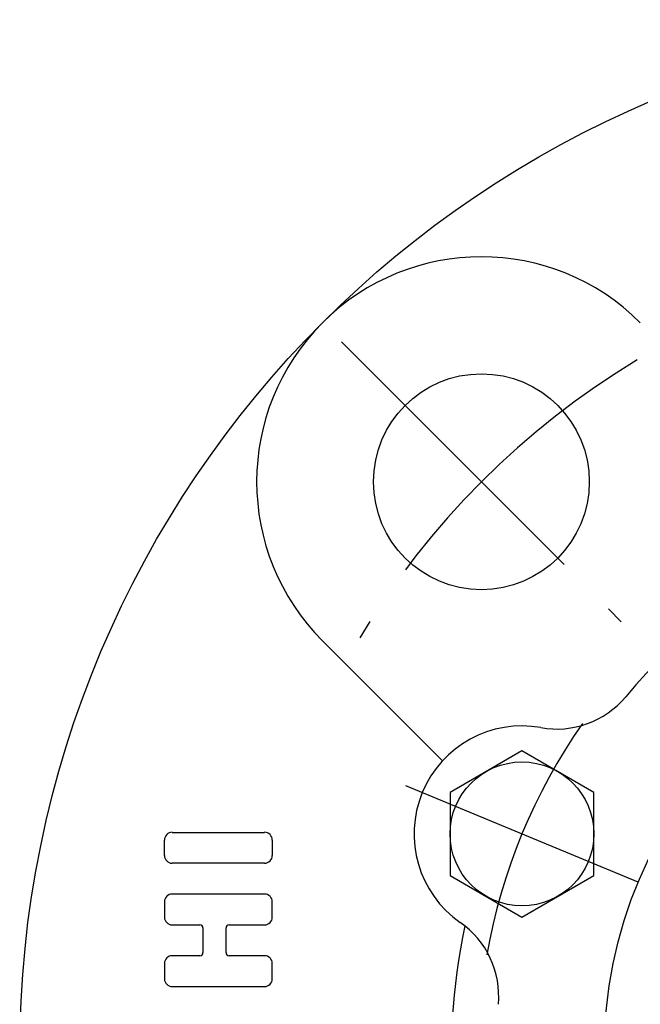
# Model space of a CAD drawing. Extents: x -62 to 144, y -63 to 143.
# Tile 2 of 8: x -57 to -23, y 3 to 57. Entities that reach past the tile are written whole.
import ezdxf

# ---------------------------------------------------------------- set-up
doc = ezdxf.new("R2010")
doc.units = 0
doc.header["$LTSCALE"] = 14
doc.linetypes.add('CENTER', pattern=[2, 1.25, -0.25, 0.25, -0.25])
doc.layers.get('0').update_dxf_attribs({"linetype": 'CONTINUOUS'})
doc.layers.add('1', color=3, linetype='CONTINUOUS')
doc.layers.add('CENTER', color=1, linetype='CENTER')

msp = doc.modelspace()

# ---------------------------------------------------------------- linework, layer by layer
for p, q in [((-40.659, 22.981), (-33.983, 16.305)), ((-29.564, 16.865), (-33.564, 14.555)), ((-25.564, 14.555), (-29.564, 16.865)), ((-33.564, 14.555), (-33.564, 9.936)), ((-25.564, 9.936), (-25.564, 14.555)), ((-33.564, 9.936), (-29.564, 7.627)), ((-29.564, 7.627), (-25.564, 9.936))]:
    msp.add_line(p, q)
for centre, radius in [((0, 0), 57.5), ((-31.82, 31.82), 6), ((0, 0), 25), ((-29.564, 12.246), 4)]:
    msp.add_circle(centre, radius)
for centre, radius, start, end in [((-31.82, 31.82), 12.5, 45, 225), ((0, 0), 31, 39.8642, 140.1358), ((-27.632, 23.075), 5, 259.8855, 320.1358), ((-29.564, 12.246), 6, 79.8855, 235.1145), ((0, 0), 33.5, 167.7154, 203.091), ((-35.855, 3.223), 5, 354.8642, 55.1145)]:
    msp.add_arc(centre, radius, start, end)
at = {"layer": '1'}
for p, q in [((-49.021, 12.333), (-43.878, 12.333)), ((-49.449, 11.047), (-49.449, 11.905)), ((-43.449, 11.905), (-43.449, 11.047)), ((-43.878, 10.619), (-49.021, 10.619)), ((-43.878, 8.905), (-49.021, 8.905)), ((-49.449, 8.476), (-49.449, 7.619)), ((-43.449, 7.619), (-43.449, 8.476)), ((-49.021, 7.19), (-47.478, 7.19)), ((-45.849, 7.19), (-43.878, 7.19)), ((-47.306, 7.019), (-47.306, 5.647)), ((-46.021, 5.647), (-46.021, 7.019)), ((-47.478, 5.476), (-49.021, 5.476)), ((-43.878, 5.476), (-45.849, 5.476)), ((-49.449, 5.047), (-49.449, 4.19)), ((-43.449, 4.19), (-43.449, 5.047)), ((-49.021, 3.762), (-43.878, 3.762))]:
    msp.add_line(p, q, dxfattribs=at)
for centre, radius, start, end in [((-49.021, 11.905), 0.429, 90, 180), ((-43.878, 11.905), 0.429, 0, 90), ((-49.021, 11.047), 0.429, 180, 270), ((-43.878, 11.047), 0.429, 270, 0), ((-49.021, 8.476), 0.429, 90, 180), ((-43.878, 8.476), 0.429, 0, 90), ((-49.021, 7.619), 0.429, 180, 270), ((-47.478, 7.019), 0.171, 0, 90), ((-45.849, 7.019), 0.171, 90, 180), ((-43.878, 7.619), 0.429, 270, 0), ((-49.021, 5.047), 0.429, 90, 180), ((-47.478, 5.647), 0.171, 270, 0), ((-45.849, 5.647), 0.171, 180, 270), ((-43.878, 5.047), 0.429, 0, 90), ((-49.021, 4.19), 0.429, 180, 270), ((-43.878, 4.19), 0.429, 270, 0)]:
    msp.add_arc(centre, radius, start, end, dxfattribs=at)
at = {"layer": 'CENTER'}
for p, q in [((-39.598, 39.598), (-24.042, 24.042)), ((-23.097, 9.567), (-36.031, 14.925))]:
    msp.add_line(p, q, dxfattribs=at)
for radius, start, end in [(45, 120.9593, 149.0407), (32, 144.9414, 170.0586)]:
    msp.add_arc((0, 0), radius, start, end, dxfattribs=at)

doc.saveas('drawing.dxf')
